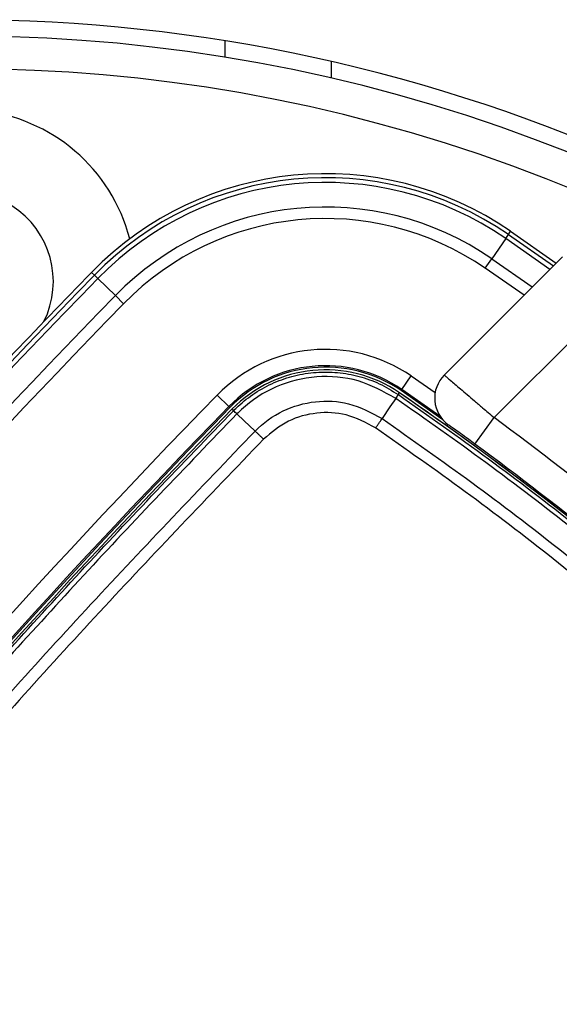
# Model space of a CAD drawing. Header units: millimetres. Extents: x 38476 to 443956, y 24059 to 406945.
# Tile 32 of 75: x 90897 to 92548, y 244996 to 248007. Entities that reach past the tile are written whole.
import ezdxf

# ---------------------------------------------------------------- set-up
doc = ezdxf.new("R2010")
doc.units = ezdxf.units.MM
doc.layers.add('COMPONENT_GEOMETRY', color=7, linetype='Continuous')
doc.styles.add('SLDTEXTSTYLE1', font='TXT', dxfattribs={"width": 0.75})
doc.dimstyles.new('SLDDIMSTYLE0', dxfattribs={"dimtxt": 2500, "dimasz": 165.1, "dimexe": 0, "dimexo": 0.0625, "dimgap": 625, "dimtad": 0, "dimtih": 1, "dimtoh": 1, "dimdec": 0, "dimlfac": 0.02, "dimrnd": 1e-09, "dimzin": 12, "dimdsep": 46, "dimtxsty": 'SLDTEXTSTYLE1', "dimsah": 1, "dimcen": 0.09, "dimadec": 0, "dimazin": 3, "dimtfac": 1, "dimtdec": 0, "dimtofl": 0, "dimtmove": 0, "dimatfit": 3, "dimfxl": 1, "dimfrac": 2, "dimtolj": 1, "dimtzin": 12, "dimarcsym": 0})

# ---------------------------------------------------------------- blocks, each defined once
blk = doc.blocks.new('_D_2')
at = {"layer": 'COMPONENT_GEOMETRY', "color": 7, "ltscale": 50}
for p, q in [((240160.5, 319828.1), (240160.5, 204975.3)), ((68024.7, 220333.8), (68024.7, 204975.3)), ((68024.7, 205134.1), (150398.2, 205134.1)), ((240160.5, 205134.1), (157787, 205134.1))]:
    blk.add_line(p, q, dxfattribs=at)
for points in [[(68024.7, 205134.1), (68189.8, 205108.7), (68189.8, 205159.5)], [(240160.5, 205134.1), (239995.4, 205159.5), (239995.4, 205108.7)]]:
    blk.add_solid(points, dxfattribs=at)
at = {"layer": 'COMPONENT_GEOMETRY', "color": 7, "ltscale": 50, "insert": (150398.2, 206372.4), "char_height": 2500, "attachment_point": 1, "style": 'SLDTEXTSTYLE1'}
blk.add_mtext('3443', dxfattribs=at)

msp = doc.modelspace()

# ---------------------------------------------------------------- linework, layer by layer
at = {"color": 8, "linetype": 'Continuous', "lineweight": 25, "ltscale": 50}
for p, q in [((91524.72, 247942.86), (91524.72, 247892.21)), ((92519.12, 247243.58), (92383.76, 247338.21)), ((92392.04, 247350.26), (92529.6, 247254.06)), ((92341.24, 247276.37), (92465.3, 247189.76)), ((92439.94, 247164.4), (92321.21, 247247.24)), ((92094.51, 246917.5), (92167.96, 246866.51))]:
    msp.add_line(p, q, dxfattribs=at)
at = {"color": 7, "linetype": 'Continuous', "lineweight": 25, "ltscale": 50}
for p, q in [((91849.72, 247879.72), (91849.72, 247828.42)), ((92383.76, 247338.21), (92341.24, 247276.37)), ((92383.76, 247338.21), (92392.04, 247350.26)), ((92392.04, 247350.26), (92398.99, 247360.38)), ((92398.99, 247360.38), (92538.41, 247262.87)), ((92195.81, 246920.27), (92557.3, 247281.76)), ((92321.21, 247247.24), (92341.24, 247276.37)), ((91125.32, 247225.94), (91116.53, 247234.52)), ((91125.32, 247225.94), (91135.79, 247215.74)), ((91135.79, 247215.74), (91189.51, 247163.34)), ((91214.83, 247138.66), (91189.51, 247163.34)), ((92698.72, 247140.34), (92348.41, 246790.03)), ((92066.18, 246876.3), (92094.51, 246917.5)), ((91537.1, 246824.38), (91501.31, 246859.28)), ((92055.31, 246860.49), (92059.07, 246865.95)), ((92063.7, 246872.69), (92066.18, 246876.3)), ((92182.75, 246794.93), (92066.18, 246876.3)), ((91540.23, 246821.32), (91537.1, 246824.38)), ((91550.9, 246810.92), (91546.09, 246815.61)), ((91561.61, 246801.27), (91561.59, 246801.25)), ((92289.22, 246709.44), (92348.41, 246790.03)), ((91615.77, 246750.15), (91617.11, 246748.89))]:
    msp.add_line(p, q, dxfattribs=at)
at = {"color": 7, "linetype": 'Continuous', "lineweight": 25, "ltscale": 50, "flags": 128}
for points in [[(92047.47, 246848.89), (92049.21, 246851.44), (92050.76, 246853.71), (92052.09, 246855.68), (92053.21, 246857.33), (92054.1, 246858.65), (92054.75, 246859.62), (92055.16, 246860.23), (92055.31, 246860.49)], [(92191.68, 246783.23), (92188.84, 246785.24), (92063.7, 246872.69)], [(92047.5, 246848.86), (92029.72, 246822.76), (92005.58, 246787.33)], [(92047.5, 246848.86), (92047.5, 246848.87), (92047.47, 246848.89)], [(91615.77, 246750.15), (91583.58, 246780.54), (91561.61, 246801.27)]]:
    msp.add_lwpolyline(points, dxfattribs=at)
at = {"color": 7, "linetype": 'Continuous', "lineweight": 25, "ltscale": 2500}
for centre, radius, start, end in [((90724.72, 242956.63), 5050, 90, 24.57323), ((90724.72, 242956.63), 5050, 65.42677, 90), ((90724.72, 242956.63), 5000, 65.6403, 24.3597), ((90724.72, 242956.63), 4900, 66.0814, 23.9186), ((90724.72, 247206.63), 525, 14.37413, 225), ((91832.46, 246536.34), 1000, 55.49083, 135.71908), ((91832.46, 246536.34), 987.72, 55.49083, 135.71908), ((91832.46, 246536.34), 973.1, 55.49083, 135.71908), ((90724.72, 247206.63), 275, 333.51034, 225), ((91832.46, 246536.34), 898.06, 55.49083, 135.71908), ((91832.46, 246536.34), 862.7, 55.49083, 135.71908), ((110464.34, 228366.36), 27012.61, 135.719083, 145.723545), ((110464.34, 228366.36), 26998, 135.719083, 145.723545), ((110464.34, 228366.36), 27024.89, 135.719083, 137.267), ((110464.34, 228366.36), 26922.95, 135.719083, 145.723545), ((110464.34, 228366.36), 26887.6, 135.719083, 145.723545), ((91832.46, 246536.34), 462.55, 55.49083, 135.71908), ((91832.46, 246536.34), 412.56, 55.49083, 135.71908), ((91832.46, 246536.34), 408.18, 55.49083, 135.71908), ((91832.46, 246536.34), 400, 55.49083, 135.71908), ((92266.52, 246849.55), 100, 135, 234.2779), ((110464.34, 228366.36), 26487.44, 135.719083, 145.723545), ((86393.69, 238625.6), 10000, 46.719131, 55.490831), ((86393.69, 238625.6), 10000, 49.147412, 55.490831), ((110464.34, 228366.36), 26437.45, 135.719083, 145.723545), ((110464.34, 228366.36), 26433.07, 135.719083, 145.723545), ((110464.34, 228366.36), 26424.89, 135.719083, 145.723545), ((91456.99, 246696.4), 148.1, 45.06852, 50.64867), ((86369.59, 238649.79), 10100, 47.927635, 53.703556), ((90724.72, 242956.63), 3750, 91.69334, 358.30666), ((90724.72, 242956.63), 3745.57, 91.6649, 358.3351), ((86369.59, 238649.79), 10000, 47.956937, 53.703556), ((90724.72, 242956.63), 3695.6, 92.38945, 357.61055)]:
    msp.add_arc(centre, radius, start, end, dxfattribs=at)
at = {"color": 7, "linetype": 'Continuous', "lineweight": 25, "ltscale": 50}
for points, knots in [([(91551.01, 246811.03), (91555.72, 246815.71), (91575.88, 246835.73), (91616.26, 246867.05), (91674.51, 246898.6), (91737.87, 246920.05), (91803.31, 246930.46), (91870.2, 246929.78), (91935.3, 246917.82), (91998.52, 246895.53), (92036.2, 246872.28), (92055.31, 246860.49)], [0, 0, 0, 0, 0.0361993, 0.1549743, 0.2771935, 0.395952, 0.5181536, 0.6368942, 0.7590771, 0.877817, 1, 1, 1, 1]), ([(92047.47, 246848.89), (92010.01, 246869.56), (91935.08, 246910.91), (91804.61, 246921.36), (91679.27, 246890.93), (91600.8, 246840.14), (91566.15, 246805.77), (91561.61, 246801.27)], [0, 0, 0, 0, 0.240815, 0.4816757, 0.7226298, 0.9636789, 1, 1, 1, 1]), ([(92195.81, 246920.27), (92196.21, 246919.93), (92197.02, 246919.24), (92203.55, 246913.69), (92213.87, 246904.92), (92227.89, 246893), (92245.38, 246878.11), (92265.63, 246860.85), (92288.45, 246841.37), (92310.38, 246822.62), (92330.61, 246805.3), (92342.45, 246795.14), (92348.41, 246790.03)], [0, 0, 0, 0, 0.1046551, 0.2123029, 0.3167379, 0.4241342, 0.5288913, 0.6366189, 0.7423796, 0.8511827, 0.9250868, 1, 1, 1, 1]), ([(92055.33, 246860.48), (92147.58, 246795.66), (92424.85, 246600.86), (92867.11, 246248.45), (93369.38, 245792.66), (93830.51, 245311.19), (94253.96, 244810.99), (94503.69, 244461.83), (94628.56, 244287.26)], [0, 0, 0, 0, 0.0924369, 0.2778181, 0.4631993, 0.6481528, 0.8240764, 1, 1, 1, 1]), ([(91617.11, 246748.89), (91617.12, 246748.89), (91641.84, 246774.2), (91699.67, 246815.77), (91800.58, 246844.07), (91908.89, 246839.42), (91972.36, 246805.23), (92005.58, 246787.33)], [0, 0, 0, 0, 0.0000071, 0.2515575, 0.4934273, 0.7348069, 1, 1, 1, 1]), ([(94616.95, 244279.41), (94492.55, 244453.39), (94243.23, 244802.08), (93820.42, 245301.57), (93360.02, 245782.28), (92858.55, 246237.47), (92416.92, 246589.34), (92139.63, 246784.14), (92047.5, 246848.86)], [0, 0, 0, 0, 0.1755604, 0.3518528, 0.5368031, 0.7217545, 0.9075627, 1, 1, 1, 1]), ([(88631.72, 243246.42), (88770.3, 243445.68), (89047.45, 243844.19), (89483.75, 244427.44), (89934.42, 244999.09), (90390.39, 245545.67), (90850.51, 246068.32), (91235.55, 246484.87), (91472.08, 246729.43), (91550.9, 246810.92)], [0, 0, 0, 0, 0.1582174, 0.3164344, 0.4740123, 0.6315899, 0.7789697, 0.9263494, 1, 1, 1, 1]), ([(91561.59, 246801.25), (91482.75, 246719.74), (91246.15, 246475.12), (90861.01, 246058.47), (90400.77, 245535.69), (89944.68, 244988.99), (89493.88, 244417.22), (89057.48, 243833.85), (88780.26, 243435.25), (88641.65, 243235.96)], [0, 0, 0, 0, 0.0736516, 0.221033, 0.3684144, 0.5259923, 0.6835704, 0.841785, 1, 1, 1, 1]), ([(91550.9, 246810.92), (91550.91, 246810.93), (91550.94, 246810.97), (91550.98, 246811.01), (91551.01, 246811.03)], [0, 0, 0, 0, 0.2456796, 1, 1, 1, 1]), ([(91985.87, 246758.52), (91956.48, 246774.33), (91900.35, 246804.55), (91805.03, 246808.23), (91714.56, 246784.3), (91667.01, 246744.5), (91642.77, 246724.21)], [0, 0, 0, 0, 0.2651528, 0.506539, 0.7484358, 1, 1, 1, 1]), ([(92005.58, 246787.33), (92097.73, 246722.63), (92374.23, 246528.49), (92815.84, 246176.52), (93317, 245720.88), (93773.85, 245242.34), (94189.83, 244749.31), (94433.55, 244408.1), (94555.42, 244237.49)], [0, 0, 0, 0, 0.0931497, 0.2795282, 0.4667872, 0.6531645, 0.8265821, 1, 1, 1, 1]), ([(92289.22, 246709.44), (92282.94, 246714.04), (92267.62, 246725.27), (92244.77, 246741.91), (92224.51, 246756.57), (92210.78, 246766.47), (92209.01, 246767.73), (92208.13, 246768.37)], [0, 0, 0, 0, 0.1489358, 0.3633675, 0.5758235, 0.7876729, 1, 1, 1, 1]), ([(88699.37, 243187.68), (88763.53, 243280.66), (88956.08, 243559.7), (89287.83, 244018.04), (89708.81, 244570.97), (90154.29, 245124.98), (90625.69, 245679.21), (91111.86, 246222.3), (91448.7, 246573.36), (91617.11, 246748.89)], [0, 0, 0, 0, 0.0737204, 0.2212407, 0.3687607, 0.5262463, 0.6837317, 0.8418658, 1, 1, 1, 1]), ([(94526.61, 244217.78), (94405.2, 244387.79), (94162.39, 244727.82), (93747.92, 245219.13), (93293.43, 245695.21), (92794.12, 246149.28), (92354.11, 246500.04), (92077.69, 246694.06), (91985.87, 246758.52)], [0, 0, 0, 0, 0.173418, 0.3468357, 0.5332126, 0.7195901, 0.9068493, 1, 1, 1, 1]), ([(91642.77, 246724.21), (91474.6, 246548.95), (91138.09, 246198.24), (90652.46, 245655.8), (90181.38, 245102.06), (89736.34, 244548.72), (89315.62, 243996.29), (88984.11, 243538.45), (88791.64, 243259.64), (88727.52, 243166.76)], [0, 0, 0, 0, 0.1580519, 0.316267, 0.4736721, 0.6312373, 0.7786933, 0.9262788, 1, 1, 1, 1])]:
    msp.add_open_spline(points, degree=3, knots=knots, dxfattribs=at)
for points in [[(92055.33, 246860.48), (92055.21, 246860.29), (92054.98, 246859.91), (92053.37, 246857.51), (92050.96, 246853.94), (92048.66, 246850.55), (92047.5, 246848.86)], [(91561.61, 246801.27), (91560.08, 246802.72), (91557.03, 246805.62), (91553.79, 246808.64), (91551.58, 246810.64), (91551.2, 246810.9), (91551.01, 246811.03)], [(91985.87, 246758.52), (91987.71, 246761.2), (91991.39, 246766.57), (91996.66, 246774.25), (92001.54, 246781.39), (92004.24, 246785.35), (92005.58, 246787.33)], [(91642.77, 246724.21), (91640.4, 246726.51), (91635.67, 246731.12), (91628.83, 246737.71), (91622.46, 246743.82), (91618.9, 246747.2), (91617.11, 246748.89)]]:
    msp.add_open_spline(points, degree=3, dxfattribs=at)

# ---------------------------------------------------------------- dimensions: what is measured, and where the dimension line sits
at = {"layer": 'COMPONENT_GEOMETRY', "color": 7, "ltscale": 50}
dim = msp.add_linear_dim(base=(68024.72, 205134.08), p1=(240160.49, 319891.58), p2=(68024.72, 220397.34), dimstyle='SLDDIMSTYLE0', dxfattribs=at)
dim.commit()
dim.dimension.update_dxf_attribs({"geometry": '_D_2', "text_midpoint": (154092.6, 205134.08), "dimtype": 160})

doc.saveas('drawing.dxf')
